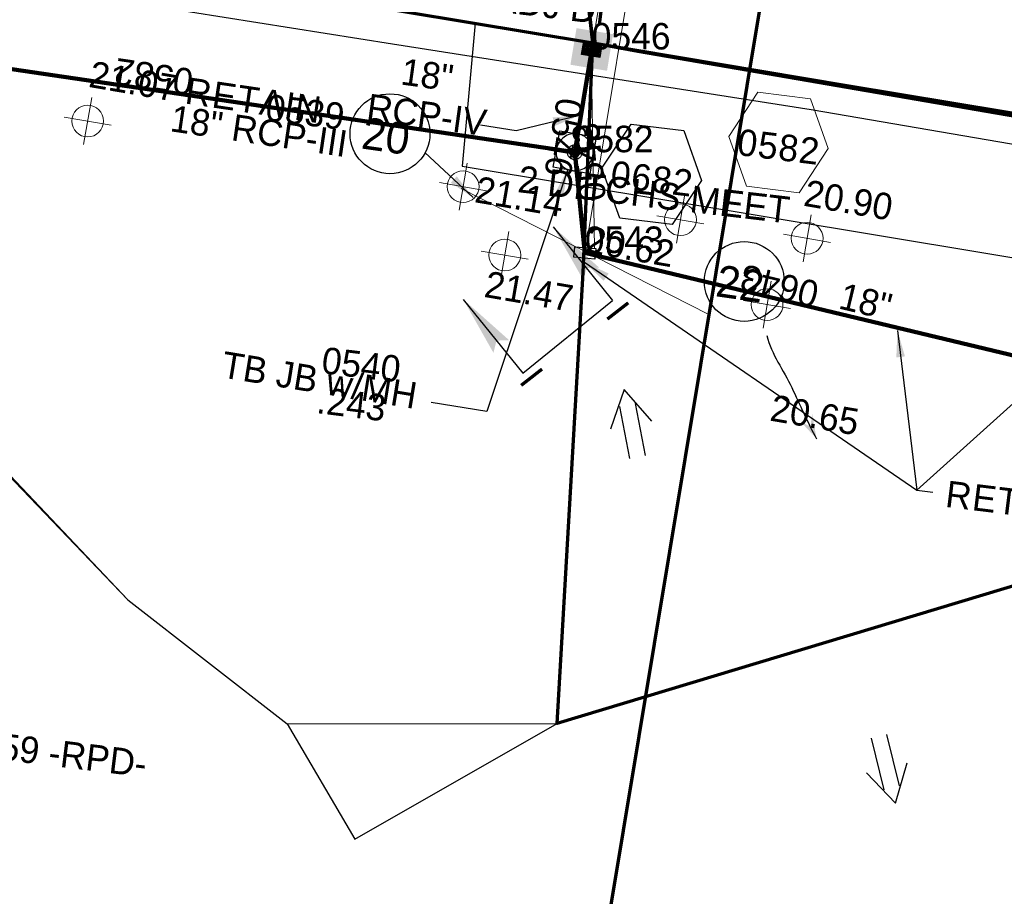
# Model space of a CAD drawing. Extents: x 1160061 to 2574774, y 200346 to 1150371.
# Tile 59 of 123: x 2484077 to 2484263, y 365547 to 365712. Entities that reach past the tile are written whole.
import ezdxf
from ezdxf.enums import TextEntityAlignment as Align

# ---------------------------------------------------------------- set-up
doc = ezdxf.new("R2010")
doc.units = 0
doc.header["$MEASUREMENT"] = 0
doc.linetypes.add('DGN Style 2', pattern=[29.296317, 17.57779, -11.718527])
doc.linetypes.add('DGN Style 3', pattern=[41.014844, 29.296317, -11.718527])
for name, color, linetype, lineweight in [('Exist Drainage Structure Drop Inlet Grate 2 CELL', 1, 'DGN Style 3', 30), ('Exist Drainage Structure Junction Box with Manhole CELL', 1, 'DGN Style 3', 30), ('Exist Earthen Structure Ditch Cogo Point CELL', 5, 'Continuous', 13), ('Exist Plan Preparation Drainage Arrows Symbol CELL', 5, 'Continuous', 30), ('Exist Plan Preparation Drainage Notes Label', 31, 'Continuous', 30), ('Exist Plan Preparation Watershed Blue', 5, 'Continuous', 30), ('Prop Drainage Structure Box Number Symbol CELL', 9, 'Continuous', 30), ('Prop Drainage Structure Catch Basin Grate 840 03F Label', 9, 'Continuous', 30), ('Prop Drainage Structure Drop Inlet Adjust CELL', 7, 'Continuous', 30), ('Prop Drainage Structure Drop Inlet Grate 840 16 Label', 9, 'Continuous', 30), ('Prop Drainage Structure Junction Box with Manhole TB Label', 9, 'Continuous', 30), ('Prop Drainage Structure Pipe Removal Label', 9, 'Continuous', 30), ('Prop Drainage Structure Plot Symbol 20 Scale', 9, 'DGN Style 2', 13), ('Prop Drainage Structure Plot Symbol 50 Scale', 9, 'DGN Style 2', 13), ('Prop Drainage Structure Retain Label', 9, 'Continuous', 30), ('Prop Plan Preparation Watershed Pre Construction', 131, 'Continuous', 30), ('Prop Vertical Profile Ditch Grade Median Label', 5, 'Continuous', 40)]:
    doc.layers.add(name, color=color, linetype=linetype, lineweight=lineweight)
for name, color, linetype, lineweight, plot in [('Scratch_Level_5', 6, 'Continuous', 0, False), ('Scratch_Level_6', 30, 'Continuous', 0, False), ('Scratch_Level_7', 9, 'Continuous', 0, False), ('Scratch_Level_8', 171, 'Continuous', 0, False), ('Scratch_Level_9', 9, 'Continuous', 0, False)]:
    doc.layers.add(name, color=color, linetype=linetype, lineweight=lineweight, plot=plot)
doc.styles.add('Style-font000', font='font000.shx')
doc.styles.add('Style-font041', font='font041.shx')
doc.styles.add('Style-GEOMETRICFUTURA_211_M_L', font='GEOMETRICFUTURA_211_M_L.shx')
doc.dimstyles.new('erosion_control', dxfattribs={"dimtxt": 4.99999, "dimasz": 9.99998, "dimexe": 2.499995, "dimexo": 2.499995, "dimgap": 2.499995, "dimtad": 0, "dimtih": 1, "dimtoh": 1, "dimzin": 3, "dimdsep": 46, "dimtxsty": 'Style-GEOMETRICFUTURA_211_M_L', "dimcen": 0.09, "dimaunit": 1, "dimadec": 4, "dimazin": 3, "dimtfac": 1, "dimtofl": 0, "dimtmove": 0, "dimatfit": 1, "dimfxl": 1, "dimtzin": 3, "dimlwd": 106, "dimarcsym": 0})

# ---------------------------------------------------------------- blocks, each defined once
blk = doc.blocks.new('EXIST EARTHEN STRUCTURE DITCH COGO POINT_11')
at = {"layer": 'Exist Earthen Structure Ditch Cogo Point CELL'}
for p, q in [((0, -0.06), (0, 0.06)), ((-0.06, 0), (0.06, 0))]:
    blk.add_line(p, q, dxfattribs=at)
blk.add_circle((0, 0), 0.04, dxfattribs=at)
blk.add_point((0, 0), dxfattribs=at)
blk = doc.blocks.new('EXIST EARTHEN STRUCTURE DITCH COGO POINT_12')
at = {"layer": 'Exist Earthen Structure Ditch Cogo Point CELL'}
for p, q in [((0, -0.06), (0, 0.06)), ((-0.06, 0), (0.06, 0))]:
    blk.add_line(p, q, dxfattribs=at)
blk.add_circle((0, 0), 0.04, dxfattribs=at)
blk.add_point((0, 0), dxfattribs=at)
blk = doc.blocks.new('EXIST EARTHEN STRUCTURE DITCH COGO POINT_13')
at = {"layer": 'Exist Earthen Structure Ditch Cogo Point CELL'}
for p, q in [((0, -0.06), (0, 0.06)), ((-0.06, 0), (0.06, 0))]:
    blk.add_line(p, q, dxfattribs=at)
blk.add_circle((0, 0), 0.04, dxfattribs=at)
blk.add_point((0, 0), dxfattribs=at)
blk = doc.blocks.new('EXIST EARTHEN STRUCTURE DITCH COGO POINT_14')
at = {"layer": 'Exist Earthen Structure Ditch Cogo Point CELL'}
for p, q in [((0, -0.06), (0, 0.06)), ((-0.06, 0), (0.06, 0))]:
    blk.add_line(p, q, dxfattribs=at)
blk.add_circle((0, 0), 0.04, dxfattribs=at)
blk.add_point((0, 0), dxfattribs=at)
blk = doc.blocks.new('EXIST EARTHEN STRUCTURE DITCH COGO POINT_15')
at = {"layer": 'Exist Earthen Structure Ditch Cogo Point CELL'}
for p, q in [((0, -0.06), (0, 0.06)), ((-0.06, 0), (0.06, 0))]:
    blk.add_line(p, q, dxfattribs=at)
blk.add_circle((0, 0), 0.04, dxfattribs=at)
blk.add_point((0, 0), dxfattribs=at)
blk = doc.blocks.new('EXIST EARTHEN STRUCTURE DITCH COGO POINT_16')
at = {"layer": 'Exist Earthen Structure Ditch Cogo Point CELL'}
for p, q in [((0, -0.06), (0, 0.06)), ((-0.06, 0), (0.06, 0))]:
    blk.add_line(p, q, dxfattribs=at)
blk.add_circle((0, 0), 0.04, dxfattribs=at)
blk.add_point((0, 0), dxfattribs=at)
blk = doc.blocks.new('PROP TERMINATOR ARROW_128')
at = {"layer": 'Exist Plan Preparation Drainage Notes Label'}
blk.add_solid([(-5.71048, 0.950266), (0, 0), (-5, 0), (-5.71048, -0.950266)], dxfattribs=at)
blk = doc.blocks.new('PROP TERMINATOR ARROW_129')
at = {"layer": 'Exist Plan Preparation Drainage Notes Label'}
blk.add_solid([(-5.71048, 0.950266), (0, 0), (-5, 0), (-5.71048, -0.950266)], dxfattribs=at)
blk = doc.blocks.new('*U259')
at = {"layer": 'Exist Plan Preparation Drainage Notes Label'}
for p, q in [((-5.037556, 13.170734), (-11.913094, -7.544731)), ((11.913138, 7.544738), (-5.037556, 13.170734)), ((5.037601, -13.170727), (-11.913094, -7.544731))]:
    blk.add_line(p, q, dxfattribs=at)
at = {"layer": 'Exist Plan Preparation Drainage Notes Label', "xscale": 2, "yscale": 2, "zscale": 2, "rotation": 341.63881}
for name, p in [('PROP TERMINATOR ARROW_129', (11.913138, 7.544738)), ('PROP TERMINATOR ARROW_128', (5.037601, -13.170727))]:
    blk.add_blockref(name, p, dxfattribs=at)
blk = doc.blocks.new('EXIST PLAN PREPARATION DRAINAGE ARROWS SYMBOL_105')
at = {"layer": 'Exist Plan Preparation Drainage Arrows Symbol CELL'}
for p, q in [((-3.867991, 1.499997), (6.131989, 1.499997)), ((-3.867991, -1.499997), (6.131989, -1.499997))]:
    blk.add_line(p, q, dxfattribs=at)
at = {"layer": 'Exist Plan Preparation Drainage Arrows Symbol CELL', "flags": 128}
blk.add_lwpolyline([(0, 3.965233), (-6.867985, 0), (0, -3.965233)], dxfattribs=at)
blk = doc.blocks.new('EXIST PLAN PREPARATION DRAINAGE ARROWS SYMBOL_106')
at = {"layer": 'Exist Plan Preparation Drainage Arrows Symbol CELL'}
for p, q in [((-3.867991, 1.499997), (6.131989, 1.499997)), ((-3.867991, -1.499997), (6.131989, -1.499997))]:
    blk.add_line(p, q, dxfattribs=at)
at = {"layer": 'Exist Plan Preparation Drainage Arrows Symbol CELL', "flags": 128}
blk.add_lwpolyline([(0, 3.965233), (-6.867985, 0), (0, -3.965233)], dxfattribs=at)
blk = doc.blocks.new('PROP DRAINAGE STRUCTURE BOX NUMBER SYMBOL_126')
at = {"layer": 'Scratch_Level_7', "flags": 128}
blk.add_lwpolyline([(-5.000009, 8.944294), (5.000009, 8.944294), (9.47214, 0), (5.000009, -8.944294), (-5.000009, -8.944294), (-9.47214, 0), (-5.000009, 8.944294)], dxfattribs=at)
at = {"layer": 'Scratch_Level_7', "insert": (0.170464, -0.827124), "char_height": 4.99999, "attachment_point": 5, "line_spacing_factor": 0.6, "style": 'Style-GEOMETRICFUTURA_211_M_L'}
blk.add_mtext('\\T1.051;0582', dxfattribs=at)
blk = doc.blocks.new('PROP DRAINAGE STRUCTURE BOX NUMBER SYMBOL_233')
at = {"layer": 'Prop Drainage Structure Box Number Symbol CELL', "flags": 128}
blk.add_lwpolyline([(-5.000009, 8.944294), (5.000009, 8.944294), (9.47214, 0), (5.000009, -8.944294), (-5.000009, -8.944294), (-9.47214, 0), (-5.000009, 8.944294)], dxfattribs=at)
at = {"layer": 'Prop Drainage Structure Box Number Symbol CELL', "insert": (0.170464, -0.827124), "char_height": 4.99999, "attachment_point": 5, "line_spacing_factor": 0.6, "style": 'Style-GEOMETRICFUTURA_211_M_L'}
blk.add_mtext('\\T1.051;0682', dxfattribs=at)
blk = doc.blocks.new('EXIST DRAINAGE STRUCTURE DROP INLET GRATE 2_8')
at = {"layer": 'Exist Drainage Structure Drop Inlet Grate 2 CELL', "color": 1, "flags": 128}
blk.add_lwpolyline([(-2.014999, 0.999998), (1.984893, 0.999998), (1.984893, -0.999998), (-2.014999, -0.999998), (-2.014999, 0.999998)], dxfattribs=at)
blk = doc.blocks.new('PROP DRAINAGE STRUCTURE DROP INLET ADJUST_2')
at = {"layer": 'Prop Drainage Structure Drop Inlet Adjust CELL', "color": 7, "lineweight": 13}
blk.add_line((0, 1.15627), (0, -1.15627), dxfattribs=at)
at = {"layer": 'Prop Drainage Structure Drop Inlet Adjust CELL', "flags": 128}
for points in [[(-1.75, 1.25), (1.75, 1.25), (1.75, -1.25), (-1.75, -1.25), (-1.75, 1.25)], [(-1.66667, 1.16667), (1.66667, 1.16667), (1.66667, -1.16667), (-1.66667, -1.16667), (-1.66667, 1.16667)], [(0, 1.15627), (0, -1.15627), (-1.65627, -1.15627), (-1.65627, 1.15627), (1.65627, 1.15627), (1.65627, -1.15627), (0, -1.15627)], [(-1.52087, 0.86717), (-1.52087, 1.03387), (-0.125, 1.03387), (-0.125, 0.86717), (-1.52087, 0.86717)], [(-1.52087, 0.60147), (-1.52087, 0.76817), (-0.125, 0.76817), (-0.125, 0.60147), (-1.52087, 0.60147)], [(-1.52087, 0.33577), (-1.52087, 0.50247), (-0.125, 0.50247), (-0.125, 0.33577), (-1.52087, 0.33577)], [(-1.52087, 0.07007), (-1.52087, 0.23677), (-0.125, 0.23677), (-0.125, 0.07007), (-1.52087, 0.07007)], [(0.125, 0.86717), (0.125, 1.03387), (1.52087, 1.03387), (1.52087, 0.86717), (0.125, 0.86717)], [(0.125, 0.60147), (0.125, 0.76817), (1.52087, 0.76817), (1.52087, 0.60147), (0.125, 0.60147)], [(0.125, 0.33577), (0.125, 0.50247), (1.52087, 0.50247), (1.52087, 0.33577), (0.125, 0.33577)], [(0.125, 0.07007), (0.125, 0.23677), (1.52087, 0.23677), (1.52087, 0.07007), (0.125, 0.07007)], [(-1.52087, -0.19563), (-1.52087, -0.02893), (-0.125, -0.02893), (-0.125, -0.19563), (-1.52087, -0.19563)], [(-1.52087, -0.46133), (-1.52087, -0.29463), (-0.125, -0.29463), (-0.125, -0.46133), (-1.52087, -0.46133)], [(-0.125, -0.72703), (-1.52087, -0.72703), (-1.52087, -0.56033), (-0.125, -0.56033), (-0.125, -0.72703)], [(-0.125, -1.03387), (-1.52087, -1.03387), (-1.52087, -0.82603), (-0.125, -0.82603), (-0.125, -1.03387)], [(0.125, -0.19563), (0.125, -0.02893), (1.52087, -0.02893), (1.52087, -0.19563), (0.125, -0.19563)], [(0.125, -0.46133), (0.125, -0.29463), (1.52087, -0.29463), (1.52087, -0.46133), (0.125, -0.46133)], [(1.52087, -0.72703), (0.125, -0.72703), (0.125, -0.56033), (1.52087, -0.56033), (1.52087, -0.72703)], [(1.52087, -1.03387), (0.125, -1.03387), (0.125, -0.82603), (1.52087, -0.82603), (1.52087, -1.03387)]]:
    blk.add_lwpolyline(points, dxfattribs=at)
at = {"layer": 'Prop Drainage Structure Plot Symbol 20 Scale', "extrusion": (0, 0, -1)}
blk.add_solid([(2.00004, 2.00004), (-2.00004, 2.00004), (2.00004, -2.00004), (-2.00004, -2.00004)], dxfattribs=at)
at = {"layer": 'Prop Drainage Structure Plot Symbol 50 Scale', "extrusion": (0, 0, -1)}
blk.add_solid([(3.5, 3.5), (-3.5, 3.5), (3.5, -3.5), (-3.5, -3.5)], dxfattribs=at)
blk = doc.blocks.new('EXIST DRAINAGE STRUCTURE JUNCTION BOX WITH MANHOLE')
at = {"layer": 'Exist Drainage Structure Junction Box with Manhole CELL', "flags": 128}
for points in [[(-3.5, 3.5), (3.5, 3.5), (3.5, -3.5), (-3.5, -3.5), (-3.5, 3.5)], [(-1.3854, 0.0208), (-0.989381, 0.0208), (-0.989381, -0.0208), (-1.3854, -0.0208)], [(-0.710713, 1.189392), (-0.512704, 0.846429), (-0.476677, 0.867229), (-0.674687, 1.210192)], [(0.674687, 1.210192), (0.476677, 0.867229), (0.512704, 0.846429), (0.710713, 1.189392)], [(1.3854, -0.0208), (0.989381, -0.0208), (0.989381, 0.0208), (1.3854, 0.0208)], [(-0.710713, -1.189392), (-0.512704, -0.846429), (-0.476677, -0.867229), (-0.674687, -1.210192)], [(0.674687, -1.210192), (0.476677, -0.867229), (0.512704, -0.846429), (0.710713, -1.189392)]]:
    blk.add_lwpolyline(points, dxfattribs=at)
for points in [[(-0.624454, 0.0208, -0.181661), (-0.456263, 0.426848), (-0.48679, 0.457375, -0.707319), (-0.570065, 0.54065), (-0.629588, 0.600172, 0.186511), (-0.869571, 0.0208), (-0.785394, 0.0208, -0.707319), (-0.667626, 0.0208), (-0.624454, 0.0208)], [(-0.426848, 0.456263, -0.181661), (-0.0208, 0.624454), (-0.0208, 0.667626, -0.707319), (-0.0208, 0.785394), (-0.0208, 0.869571, 0.186511), (-0.600172, 0.629588), (-0.54065, 0.570065, -0.707319), (-0.457375, 0.48679), (-0.426848, 0.456263)], [(-0.33255, 0.0208, -0.166634), (-0.249856, 0.220441), (-0.282323, 0.252908, -0.715626), (-0.364991, 0.337419), (-0.42683, 0.397414, 0.180434), (-0.582829, 0.0208), (-0.496234, 0.0208, -0.71127), (-0.378032, 0.0208), (-0.33255, 0.0208)], [(-0.220441, 0.249856, -0.166634), (-0.0208, 0.33255), (-0.0208, 0.378466, -0.707319), (-0.0208, 0.496234), (-0.0208, 0.582829, 0.180434), (-0.397414, 0.42683), (-0.336183, 0.365598, -0.707319), (-0.252908, 0.282323), (-0.219713, 0.250496)], [(0.0208, 0.33255, -0.166634), (0.220441, 0.249856), (0.252908, 0.282323, -0.712656), (0.33698, 0.365211), (0.397331, 0.426747, 0.18037), (0.020935, 0.582707), (0.0208, 0.496234, -0.724034), (0.018177, 0.377604), (0.0208, 0.33255)], [(0.0208, 0.624454, -0.181661), (0.426848, 0.456263), (0.457375, 0.48679, -0.707319), (0.54065, 0.570065), (0.600172, 0.629588, 0.186511), (0.0208, 0.869571), (0.0208, 0.785394, -0.707319), (0.0208, 0.667626), (0.0208, 0.624454)], [(0.249856, 0.220441, -0.166682), (0.332554, 0.020737), (0.378466, 0.0208, -0.707319), (0.496234, 0.0208), (0.582829, 0.0208, 0.180379), (0.426915, 0.397323), (0.365948, 0.336532, -0.714675), (0.282323, 0.252908), (0.249856, 0.220441)], [(0.456263, 0.426848, -0.181661), (0.624454, 0.0208), (0.667626, 0.0208, -0.707319), (0.785394, 0.0208), (0.869571, 0.0208, 0.186511), (0.629588, 0.600172), (0.570065, 0.54065, -0.707319), (0.48679, 0.457375), (0.456263, 0.426848)], [(-0.456263, -0.426848, -0.181661), (-0.624454, -0.0208), (-0.667626, -0.0208, -0.707319), (-0.785394, -0.0208), (-0.869571, -0.0208, 0.186511), (-0.629588, -0.600172), (-0.570065, -0.54065, -0.707319), (-0.48679, -0.457375), (-0.456263, -0.426848)], [(-0.0208, -0.624454, -0.181661), (-0.426848, -0.456263), (-0.457375, -0.48679, -0.707319), (-0.54065, -0.570065), (-0.600172, -0.629588, 0.186511), (-0.0208, -0.869571), (-0.0208, -0.785394, -0.707319), (-0.0208, -0.667626), (-0.0208, -0.624454)], [(-0.249856, -0.220441, -0.166634), (-0.33255, -0.0208), (-0.378466, -0.0208, -0.707319), (-0.496234, -0.0208), (-0.582829, -0.0208, 0.180408), (-0.426869, -0.397372), (-0.365598, -0.336183, -0.70945), (-0.282004, -0.253062), (-0.249856, -0.220441)], [(-0.0208, -0.33255, -0.166634), (-0.220441, -0.249856), (-0.25269, -0.282106, -0.709315), (-0.336516, -0.365761), (-0.396475, -0.427703, 0.179855), (-0.020826, -0.582828), (-0.0208, -0.496234, -0.707319), (-0.0208, -0.378466), (-0.0208, -0.33255)], [(0.219854, -0.250373, -0.166031), (0.0208, -0.33255), (0.0208, -0.378466, -0.707319), (0.0208, -0.496234), (0.0208, -0.582829, 0.180434), (0.397414, -0.42683), (0.336183, -0.365598, -0.707319), (0.252908, -0.282323), (0.219854, -0.250373)], [(0.426848, -0.456263, -0.181661), (0.0208, -0.624454), (0.0208, -0.667626, -0.707319), (0.0208, -0.785394), (0.0208, -0.869571, 0.186511), (0.600172, -0.629588), (0.54065, -0.570065, -0.707319), (0.457375, -0.48679), (0.426848, -0.456263)], [(0.33255, -0.0208, -0.166634), (0.249856, -0.220441), (0.282994, -0.252592, -0.702877), (0.365598, -0.336183), (0.42683, -0.397414, 0.180411), (0.582827, -0.020851), (0.496234, -0.0208, -0.707319), (0.378466, -0.0208), (0.33327, -0.0208)], [(0.624454, -0.0208, -0.181661), (0.456263, -0.426848), (0.48679, -0.457375, -0.707319), (0.570065, -0.54065), (0.629588, -0.600172, 0.186511), (0.869571, -0.0208), (0.785394, -0.0208, -0.707319), (0.667626, -0.0208), (0.624454, -0.0208)]]:
    blk.add_lwpolyline(points, format="xyb", dxfattribs=at)
at = {"layer": 'Exist Drainage Structure Junction Box with Manhole CELL'}
blk.add_circle((0, 0), 1.385556, dxfattribs=at)
at = {"layer": 'Exist Drainage Structure Junction Box with Manhole CELL', "extrusion": (0, 0, -1)}
for radius in [3.5, 0.953096]:
    blk.add_arc((0, 0), radius, 0, 359.999994, dxfattribs=at)

msp = doc.modelspace()

# ---------------------------------------------------------------- linework, layer by layer
at = {"layer": 'Exist Plan Preparation Drainage Notes Label'}
for centre in [(2484147, 365690.85), (2484213.89, 365662.96)]:
    msp.add_circle(centre, 7.54, dxfattribs=at)
msp.add_open_spline([(2484218.17, 365652.76), (2484219.07, 365649.16), (2484221.29, 365646.21), (2484222.86, 365642.95), (2484224.42, 365639.72), (2484225.79, 365636.4), (2484227.55, 365633.26)], degree=3, knots=[0, 0, 0, 0, 0.5025, 0.5025, 0.5025, 1, 1, 1, 1], dxfattribs=at)
msp.add_solid([(2484227.55, 365633.26), (2484226.72, 365637.96), (2484224.48, 365636.57), (2484226.38, 365635.52)], dxfattribs=at)
at = {"layer": 'Exist Plan Preparation Watershed Blue', "color": 5, "linetype": 'Continuous', "lineweight": 70, "flags": 128}
for points in [[(2484018.08, 365732.25), (2484028.73, 365731.73), (2484039.34, 365730.73), (2484048.31, 365730.01), (2484066.77, 365727.74), (2484185.31, 365708), (2484182.37, 365733.83), (2484056.96, 365754.81), (2484017.39, 365761.26), (2484018.08, 365732.25)], [(2484182.37, 365733.83), (2484185.31, 365708), (2484233.25, 365699.94), (2484362.84, 365678.51), (2484378.1, 365701.31), (2484182.37, 365733.83)], [(2484280.42, 365691.52), (2484268.72, 365648.89), (2484268.64, 365646.96), (2484270.86, 365630.74), (2484271.46, 365607.5), (2484178.55, 365579.5), (2484183.48, 365664.64), (2484185.31, 365708), (2484193.78, 365706.43), (2484280.42, 365691.52)]]:
    msp.add_lwpolyline(points, close=True, dxfattribs=at)
at = {"layer": 'Prop Drainage Structure Junction Box with Manhole TB Label', "flags": 128}
msp.add_lwpolyline([(2484127.61, 365579.44), (2484178.55, 365579.5), (2484183.48, 365664.64), (2484185.31, 365708), (2484078.16, 365725.79), (2484066.37, 365727.81), (2484050.02, 365729.59), (2484026.77, 365731.69), (2484002.71, 365732.43), (2484022.19, 365731.57), (2484036.78, 365707.51), (2484039.66, 365663.87), (2484039.66, 365663.87), (2484097.51, 365602.86), (2484127.61, 365579.44)], close=True, dxfattribs=at)
at = {"layer": 'Prop Plan Preparation Watershed Pre Construction', "color": 200, "flags": 128}
for points in [[(2484521.82, 365649.33), (2484412.93, 365663.8), (2484281.98, 365685.85), (2484226.52, 365695.34), (2484147.46, 365707.74), (2484096.61, 365715.8), (2484040.14, 365724.59)], [(2484010.57, 365693.52), (2484097.51, 365602.86), (2484127.61, 365579.44), (2484140.34, 365557.7), (2484178.55, 365579.5), (2484271.46, 365607.5), (2484274.57, 365629.52), (2484451.2, 365599.97), (2484550.12, 365585.21)]]:
    msp.add_lwpolyline(points, dxfattribs=at)
at = {"layer": 'Scratch_Level_5', "lineweight": 70}
msp.add_line((2484259.61, 365972.24), (2484164.84, 365401.69), dxfattribs=at)
at = {"layer": 'Scratch_Level_5'}
for p, q in [((2484183.83, 365668.61), (2484198.76, 365758.47)), ((2484182.52, 365691.23), (2484189.4, 365732.66)), ((2484184.96, 365706.76), (2484185.6, 365669.31)), ((2484160.47, 365680.5), (2484207.2, 365656.71))]:
    msp.add_line(p, q, dxfattribs=at)
at = {"layer": 'Scratch_Level_5', "lineweight": 30}
msp.add_line((2484181.86, 365687.25), (2484182.52, 365691.23), dxfattribs=at)
at = {"layer": 'Scratch_Level_5', "lineweight": 30, "flags": 128}
msp.add_lwpolyline([(2484515.99, 365625.7), (2484530.69, 365650.43), (2484362.84, 365678.51), (2484185.31, 365708), (2484163.11, 365711.7), (2484160.61, 365684.73), (2484515.99, 365625.7)], close=True, dxfattribs=at)
at = {"layer": 'Scratch_Level_9', "lineweight": 120}
for p, q in [((2484181.88, 365687.36), (2484036.88, 365708.77)), ((2484181.88, 365687.36), (2484036.88, 365708.77)), ((2484185.1, 365706.76), (2484181.88, 365687.36)), ((2484185.1, 365706.76), (2484181.88, 365687.36)), ((2484183.79, 365668.34), (2484181.88, 365687.36)), ((2484183.79, 365668.34), (2484181.88, 365687.36)), ((2484270.55, 365647.55), (2484183.79, 365668.34)), ((2484270.55, 365647.55), (2484183.79, 365668.34))]:
    msp.add_line(p, q, dxfattribs=at)

# ---------------------------------------------------------------- block references
at = {"layer": 'Exist Drainage Structure Drop Inlet Grate 2 CELL', "lineweight": 140, "rotation": 175}
msp.add_blockref('EXIST DRAINAGE STRUCTURE DROP INLET GRATE 2_8', (2484183.79, 365668.34), dxfattribs=at)
at = {"layer": 'Exist Drainage Structure Junction Box with Manhole CELL', "rotation": 350}
msp.add_blockref('EXIST DRAINAGE STRUCTURE JUNCTION BOX WITH MANHOLE', (2484181.88, 365687.36), dxfattribs=at)
at = {"layer": 'Exist Earthen Structure Ditch Cogo Point CELL', "xscale": 75, "yscale": 75, "zscale": 75, "rotation": 350.238546}
for name, p in [('EXIST EARTHEN STRUCTURE DITCH COGO POINT_16', (2484089.91, 365693.24)), ('EXIST EARTHEN STRUCTURE DITCH COGO POINT_15', (2484160.81, 365680.86)), ('EXIST EARTHEN STRUCTURE DITCH COGO POINT_13', (2484201.85, 365674.62)), ('EXIST EARTHEN STRUCTURE DITCH COGO POINT_11', (2484225.77, 365671.11)), ('EXIST EARTHEN STRUCTURE DITCH COGO POINT_14', (2484168.68, 365667.94)), ('EXIST EARTHEN STRUCTURE DITCH COGO POINT_12', (2484218.21, 365658.59))]:
    msp.add_blockref(name, p, dxfattribs=at)
at = {"layer": 'Exist Plan Preparation Drainage Arrows Symbol CELL'}
for name, p, rotation in [('EXIST PLAN PREPARATION DRAINAGE ARROWS SYMBOL_105', (2484192.55, 365635.83), 281.02702), ('EXIST PLAN PREPARATION DRAINAGE ARROWS SYMBOL_106', (2484240.83, 365571.12), 103.856754)]:
    msp.add_blockref(name, p, dxfattribs=dict(at, rotation=rotation))
at = {"layer": 'Exist Plan Preparation Drainage Notes Label', "rotation": 147.277103}
msp.add_blockref('*U259', (2484174.94, 365659.48), dxfattribs=at)
at = {"layer": 'Prop Drainage Structure Box Number Symbol CELL', "rotation": 353.002296}
msp.add_blockref('PROP DRAINAGE STRUCTURE BOX NUMBER SYMBOL_233', (2484196.43, 365683.18), dxfattribs=at)
at = {"layer": 'Prop Drainage Structure Plot Symbol 20 Scale', "rotation": 170.568579}
msp.add_blockref('PROP DRAINAGE STRUCTURE DROP INLET ADJUST_2', (2484185.1, 365706.76), dxfattribs=at)
at = {"layer": 'Scratch_Level_7', "rotation": 353.002296}
msp.add_blockref('PROP DRAINAGE STRUCTURE BOX NUMBER SYMBOL_126', (2484220.36, 365689.19), dxfattribs=at)

# ---------------------------------------------------------------- texts
at = {"layer": 'Exist Earthen Structure Ditch Cogo Point CELL', "style": 'Style-GEOMETRICFUTURA_211_M_L'}
for s, p in [('21.07', (2484090.78, 365704.64)), ('21.14', (2484163.64, 365682.88)), ('20.90', (2484225.76, 365682.21)), ('20.62', (2484184.51, 365673.4)), ('21.47', (2484165.43, 365665)), ('20.65', (2484219.39, 365641.65))]:
    msp.add_text(s, height=5, rotation=350.2385, dxfattribs=at).set_placement(p, align=Align.TOP_LEFT)
at = {"layer": 'Exist Plan Preparation Drainage Notes Label', "style": 'Style-font000'}
for s, p in [('20', (2484141.4, 365688.09)), ('22', (2484208.29, 365660.2))]:
    msp.add_text(s, height=6, rotation=351.8529, dxfattribs=at).set_placement(p)
at = {"layer": 'Exist Plan Preparation Drainage Notes Label', "style": 'Style-GEOMETRICFUTURA_211_M_L'}
for p in [(2484191.42, 365659.66), (2484175.14, 365647.15)]:
    msp.add_text('I', height=5, rotation=307.8921, dxfattribs=at).set_placement(p, align=Align.TOP_LEFT)
at = {"layer": 'Exist Plan Preparation Drainage Notes Label', "insert": (2484196.83, 365679.35), "char_height": 5.0625, "attachment_point": 5, "rotation": 353.3861, "line_spacing_factor": 0.97037, "style": 'Style-GEOMETRICFUTURA_211_M_L'}
msp.add_mtext('2 DITCHS MEET', dxfattribs=at)
at = {"layer": 'Prop Drainage Structure Catch Basin Grate 840 03F Label', "insert": (2484252, 365622.87), "char_height": 5, "attachment_point": 4, "rotation": 352.9857, "line_spacing_factor": 0.6, "style": 'Style-GEOMETRICFUTURA_211_M_L'}
msp.add_mtext('\\T1.053;RETAIN SYSTEM', dxfattribs=at)
at = {"layer": 'Prop Drainage Structure Drop Inlet Grate 840 16 Label', "style": 'Style-GEOMETRICFUTURA_211_M_L'}
msp.add_text('ADJ DI', height=5, rotation=353.0023, dxfattribs=at).set_placement((2484177.26, 365715.19), align=Align.MIDDLE_CENTER)
at = {"layer": 'Prop Drainage Structure Junction Box with Manhole TB Label', "style": 'Style-GEOMETRICFUTURA_211_M_L'}
msp.add_text('TB JB w/MH', height=5, rotation=350.7304, dxfattribs=at).set_placement((2484133.68, 365644.35), align=Align.MIDDLE_CENTER)
at = {"layer": 'Prop Drainage Structure Retain Label', "insert": (2484120.96, 365694.69), "char_height": 5, "attachment_point": 8, "rotation": 351.6001, "line_spacing_factor": 0.6, "style": 'Style-GEOMETRICFUTURA_211_M_L'}
msp.add_mtext('\\T1.060;RETAIN', dxfattribs=at)
at = {"layer": 'Prop Vertical Profile Ditch Grade Median Label', "lineweight": 0, "style": 'Style-GEOMETRICFUTURA_211_M_L'}
msp.add_text('STA. 11+27.59 -RPD-', height=5, rotation=353.0023, dxfattribs=at).set_placement((2484036.62, 365582.24), align=Align.TOP_LEFT)
at = {"layer": 'Scratch_Level_6', "style": 'Style-GEOMETRICFUTURA_211_M_L'}
for s, p in [('0539', (2484123.9, 365698.35)), ('0540', (2484134.5, 365650.64)), ('.243', (2484133.57, 365643.09))]:
    msp.add_text(s, height=5, rotation=353.0023, dxfattribs=at).set_placement(p, align=Align.TOP_LEFT)
at = {"layer": 'Scratch_Level_7', "lineweight": 211, "style": 'Style-GEOMETRICFUTURA_211_M_L'}
for s, rotation, p in [('18" RCP-III ', 351.6001, (2484123.2, 365691.23)), ('18" ', 346.5256, (2484237.74, 365658.98))]:
    msp.add_text(s, height=5, rotation=rotation, dxfattribs=at).set_placement(p, align=Align.MIDDLE_CENTER)
at = {"layer": 'Scratch_Level_7', "lineweight": 30, "insert": (2484153.53, 365698.23), "char_height": 5, "attachment_point": 5, "rotation": 352.1451, "line_spacing_factor": 0.9, "style": 'Style-GEOMETRICFUTURA_211_M_L'}
msp.add_mtext('18"\\P RCP-IV ', dxfattribs=at)
at = {"layer": 'Scratch_Level_8', "linetype": 'Continuous', "style": 'Style-font041'}
for s, p in [('0546', (2484185.1, 365711.76)), ('0582', (2484181.88, 365692.36)), ('0543', (2484183.79, 365673.34))]:
    msp.add_text(s, height=5, dxfattribs=at).set_placement(p, align=Align.TOP_LEFT)
at = {"layer": 'Scratch_Level_8', "linetype": 'Continuous', "lineweight": 30, "style": 'Style-font041'}
for s, rotation, p in [('0582', 171.6001, (2484109.38, 365698.06)), ('0546', 260.5686, (2484183.49, 365697.06)), ('0543', 95.7306, (2484182.83, 365677.85)), ('0643', 166.5256, (2484227.17, 365657.94))]:
    msp.add_text(s, height=5, rotation=rotation, dxfattribs=at).set_placement(p, align=Align.TOP_LEFT)

# ---------------------------------------------------------------- leaders
at = {"layer": 'Exist Plan Preparation Drainage Notes Label'}
msp.add_leader([(2484162.69, 365678.8), (2484153.6, 365687.28)], dimstyle='erosion_control', override={"dimtxt": 5, "dimasz": 5, "dimgap": 0, "dimlwd": -2}, dxfattribs=at)
at = {"layer": 'Prop Drainage Structure Catch Basin Grate 840 03F Label'}
for points in [[(2484183.7, 365666.61), (2484246.5, 365623.54)], [(2484242.82, 365653.68), (2484246.5, 365623.54), (2484249.52, 365623.17)], [(2484272.21, 365646.77), (2484246.5, 365623.54)]]:
    msp.add_leader(points, dimstyle='erosion_control', override={"dimtxt": 5, "dimasz": 5, "dimgap": 0, "dimlwd": -2}, dxfattribs=at)
at = {"layer": 'Prop Drainage Structure Pipe Removal Label'}
msp.add_leader([(2484180.56, 365684.17), (2484165.28, 365638.4), (2484154.75, 365640.11)], dimstyle='erosion_control', override={"dimtxt": 5, "dimasz": 5, "dimgap": 0, "dimlwd": -2}, dxfattribs=at)
at = {"layer": 'Scratch_Level_7', "lineweight": 30}
msp.add_leader([(2484182.78, 365694.3), (2484170.81, 365691.39), (2484164.09, 365692.49)], dimstyle='erosion_control', override={"dimtxt": 5, "dimasz": 5, "dimgap": 0, "dimlwd": -2}, dxfattribs=at)

doc.saveas('drawing.dxf')
